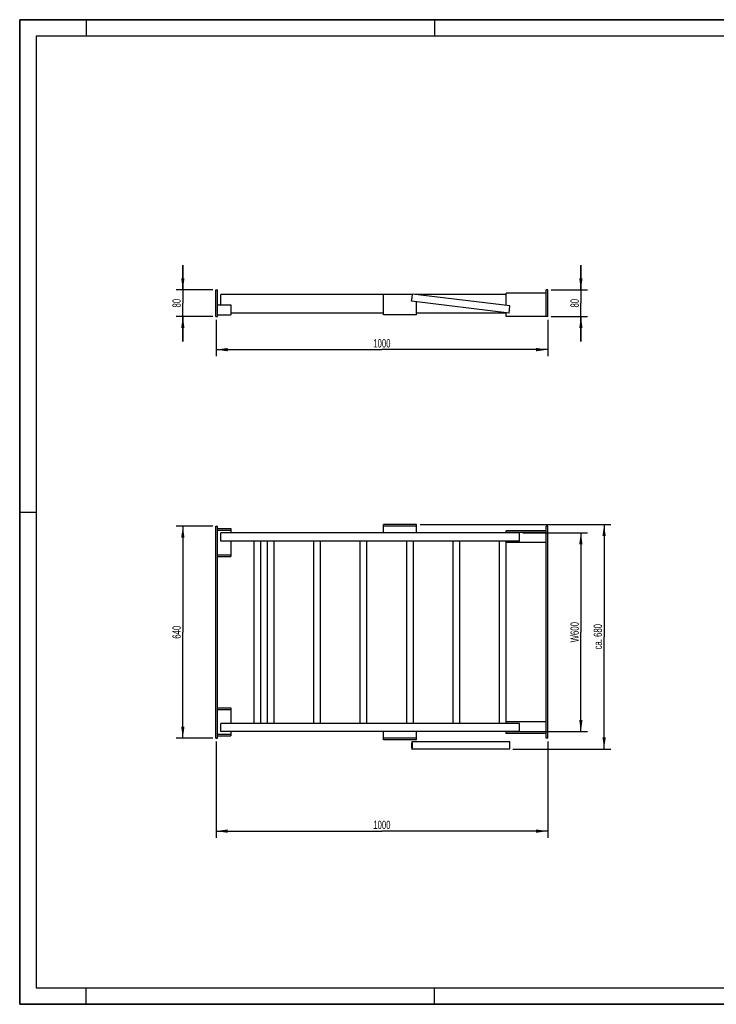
# Model space of a CAD drawing. Header units: millimetres. Extents: x 0 to 2100, y 0 to 1485.
# Tile 1 of 2: x 0 to 1050, y 0 to 1485. Entities that reach past the tile are written whole.
import ezdxf

# ---------------------------------------------------------------- set-up
doc = ezdxf.new("R2010")
doc.units = ezdxf.units.MM
doc.header["$LTSCALE"] = 115.5
doc.layers.get('0').update_dxf_attribs({"linetype": 'CONTINUOUS'})
doc.layers.add('005_AXIS', color=7, linetype='CONTINUOUS')
doc.layers.add('050_DIMENSIONING', color=7, linetype='CONTINUOUS')
doc.styles.get("Standard").update_dxf_attribs({"font": 'txt', "width": 0.7})
doc.dimstyles.new('DIMSTYLE_1', dxfattribs={"dimtxt": 12.5, "dimasz": 17.5, "dimexe": 2, "dimexo": 1, "dimtad": 1, "dimdec": 1, "dimlfac": 2, "dimtxsty": 'Standard', "dimblk": '_FILLED', "dimblk1": '_FILLED', "dimblk2": '_FILLED', "dimcen": 0.09, "dimadec": 1, "dimazin": 2, "dimtp": 0.3, "dimtm": 0.3, "dimtfac": 1, "dimtdec": 1, "dimtofl": 0, "dimtmove": 0, "dimatfit": 3, "dimldrblk": '_FILLED', "dimfxl": 1, "dimtolj": 1, "dimarcsym": 0})
doc.dimstyles.new('DIMSTYLE_2', dxfattribs={"dimtxt": 12.5, "dimasz": 17.5, "dimexe": 2, "dimexo": 1, "dimtad": 1, "dimdec": 1, "dimlfac": 2, "dimtxsty": 'Standard', "dimblk": '_FILLED', "dimblk1": '_FILLED', "dimblk2": '_FILLED', "dimcen": 0.09, "dimadec": 1, "dimazin": 2, "dimtp": 0.8, "dimtm": 0.8, "dimtfac": 1, "dimtdec": 1, "dimtofl": 0, "dimtmove": 0, "dimatfit": 3, "dimldrblk": '_FILLED', "dimfxl": 1, "dimtolj": 1, "dimarcsym": 0})

# ---------------------------------------------------------------- blocks, each defined once
blk = doc.blocks.new('_FILLED')
at = {"color": 0, "linetype": 'ByBlock'}
blk.add_solid([(0, 0), (-1, 0.143), (-1, -0.143)], dxfattribs=at)
blk = doc.blocks.new('*D1')
at = {"layer": '050_DIMENSIONING', "color": 2, "linetype": 'Continuous', "transparency": 16777216}
for p, q in [((245.9, 1077.4), (245.9, 1114.9)), ((245.9, 1114.9), (245.9, 1057.4)), ((290.9, 1077.4), (235.9, 1077.4)), ((245.9, 999.9), (245.9, 1057.4)), ((290.9, 1037.4), (235.9, 1037.4)), ((245.9, 1037.4), (245.9, 999.9))]:
    blk.add_line(p, q, dxfattribs=at)
at = {"layer": '050_DIMENSIONING', "color": 2, "linetype": 'Continuous', "transparency": 16777216, "xscale": 17.5, "yscale": 17.5, "zscale": 17.5}
for p, rotation in [((245.9, 1077.4), 270), ((245.9, 1037.4), 90)]:
    blk.add_blockref('_FILLED', p, dxfattribs=dict(at, rotation=rotation))
at = {"layer": '050_DIMENSIONING', "color": 2, "linetype": 'Continuous', "transparency": 16777216, "insert": (230.2, 1057.4), "char_height": 12.5, "width": 29.464, "attachment_point": 2, "rotation": 90, "line_spacing_factor": 0.9}
blk.add_mtext('80', dxfattribs=at)
blk = doc.blocks.new('*D2')
at = {"layer": '050_DIMENSIONING', "color": 2, "linetype": 'Continuous', "transparency": 16777216}
for p, q in [((845.9, 1077.4), (845.9, 1114.9)), ((845.9, 1114.9), (845.9, 1057.4)), ((800.9, 1077.4), (855.9, 1077.4)), ((845.9, 999.9), (845.9, 1057.4)), ((800.9, 1037.4), (855.9, 1037.4)), ((845.9, 1037.4), (845.9, 999.9))]:
    blk.add_line(p, q, dxfattribs=at)
at = {"layer": '050_DIMENSIONING', "color": 2, "linetype": 'Continuous', "transparency": 16777216, "xscale": 17.5, "yscale": 17.5, "zscale": 17.5}
for p, rotation in [((845.9, 1077.4), 270), ((845.9, 1037.4), 90)]:
    blk.add_blockref('_FILLED', p, dxfattribs=dict(at, rotation=rotation))
at = {"layer": '050_DIMENSIONING', "color": 2, "linetype": 'Continuous', "transparency": 16777216, "insert": (830.2, 1057.4), "char_height": 12.5, "width": 29.464, "attachment_point": 2, "rotation": 90, "line_spacing_factor": 0.9}
blk.add_mtext('80', dxfattribs=at)
blk = doc.blocks.new('*D3')
at = {"layer": '050_DIMENSIONING', "color": 2, "linetype": 'Continuous', "transparency": 16777216}
for p, q in [((295.9, 396.2), (295.9, 251.2)), ((795.9, 396.2), (795.9, 251.2)), ((295.9, 261.2), (545.9, 261.2)), ((795.9, 261.2), (545.9, 261.2))]:
    blk.add_line(p, q, dxfattribs=at)
at = {"layer": '050_DIMENSIONING', "color": 2, "linetype": 'Continuous', "transparency": 16777216, "xscale": 17.5, "yscale": 17.5, "zscale": 17.5, "rotation": 180}
blk.add_blockref('_FILLED', (295.9, 261.2), dxfattribs=at)
at = {"layer": '050_DIMENSIONING', "color": 2, "linetype": 'Continuous', "transparency": 16777216, "xscale": 17.5, "yscale": 17.5, "zscale": 17.5}
blk.add_blockref('_FILLED', (795.9, 261.2), dxfattribs=at)
at = {"layer": '050_DIMENSIONING', "color": 2, "linetype": 'Continuous', "transparency": 16777216, "insert": (545.9, 276.9), "char_height": 12.5, "width": 54.911, "attachment_point": 2, "line_spacing_factor": 0.9}
blk.add_mtext('1000', dxfattribs=at)
blk = doc.blocks.new('*D4')
at = {"layer": '050_DIMENSIONING', "color": 2, "linetype": 'Continuous', "transparency": 16777216}
for p, q in [((290.9, 721.2), (235.9, 721.2)), ((245.9, 721.2), (245.9, 561.2)), ((245.9, 401.2), (245.9, 561.2)), ((290.9, 401.2), (235.9, 401.2))]:
    blk.add_line(p, q, dxfattribs=at)
at = {"layer": '050_DIMENSIONING', "color": 2, "linetype": 'Continuous', "transparency": 16777216, "xscale": 17.5, "yscale": 17.5, "zscale": 17.5}
for p, rotation in [((245.9, 721.2), 90), ((245.9, 401.2), 270)]:
    blk.add_blockref('_FILLED', p, dxfattribs=dict(at, rotation=rotation))
at = {"layer": '050_DIMENSIONING', "color": 2, "linetype": 'Continuous', "transparency": 16777216, "insert": (230.2, 561.2), "char_height": 12.5, "width": 44.196, "attachment_point": 2, "rotation": 90, "line_spacing_factor": 0.9}
blk.add_mtext('640', dxfattribs=at)
blk = doc.blocks.new('*D5')
at = {"layer": '050_DIMENSIONING', "color": 2, "linetype": 'Continuous', "transparency": 16777216}
for p, q in [((295.9, 1032.4), (295.9, 977.4)), ((795.9, 1032.4), (795.9, 977.4)), ((295.9, 987.4), (545.9, 987.4)), ((795.9, 987.4), (545.9, 987.4))]:
    blk.add_line(p, q, dxfattribs=at)
at = {"layer": '050_DIMENSIONING', "color": 2, "linetype": 'Continuous', "transparency": 16777216, "xscale": 17.5, "yscale": 17.5, "zscale": 17.5, "rotation": 180}
blk.add_blockref('_FILLED', (295.9, 987.4), dxfattribs=at)
at = {"layer": '050_DIMENSIONING', "color": 2, "linetype": 'Continuous', "transparency": 16777216, "xscale": 17.5, "yscale": 17.5, "zscale": 17.5}
blk.add_blockref('_FILLED', (795.9, 987.4), dxfattribs=at)
at = {"layer": '050_DIMENSIONING', "color": 2, "linetype": 'Continuous', "transparency": 16777216, "insert": (545.9, 1003.1), "char_height": 12.5, "width": 54.911, "attachment_point": 2, "line_spacing_factor": 0.9}
blk.add_mtext('1000', dxfattribs=at)
blk = doc.blocks.new('*D6')
at = {"layer": '050_DIMENSIONING', "color": 2, "linetype": 'Continuous', "transparency": 16777216}
for p, q in [((758.4, 711.2), (855.9, 711.2)), ((845.9, 711.2), (845.9, 561.2)), ((845.9, 411.2), (845.9, 561.2)), ((758.4, 411.2), (855.9, 411.2))]:
    blk.add_line(p, q, dxfattribs=at)
at = {"layer": '050_DIMENSIONING', "color": 2, "linetype": 'Continuous', "transparency": 16777216, "xscale": 17.5, "yscale": 17.5, "zscale": 17.5}
for p, rotation in [((845.9, 711.2), 90), ((845.9, 411.2), 270)]:
    blk.add_blockref('_FILLED', p, dxfattribs=dict(at, rotation=rotation))
at = {"layer": '050_DIMENSIONING', "color": 2, "linetype": 'Continuous', "transparency": 16777216, "insert": (830.2, 561.2), "char_height": 12.5, "width": 69.643, "attachment_point": 2, "rotation": 90, "line_spacing_factor": 0.9}
blk.add_mtext('W600', dxfattribs=at)
blk = doc.blocks.new('*D7')
at = {"layer": '050_DIMENSIONING', "color": 2, "linetype": 'Continuous', "transparency": 16777216}
for p, q in [((603.4, 723.7), (890.9, 723.7)), ((880.9, 723.7), (880.9, 554.4)), ((880.9, 385), (880.9, 554.4)), ((743.4, 385), (890.9, 385))]:
    blk.add_line(p, q, dxfattribs=at)
at = {"layer": '050_DIMENSIONING', "color": 2, "linetype": 'Continuous', "transparency": 16777216, "xscale": 17.5, "yscale": 17.5, "zscale": 17.5}
for p, rotation in [((880.9, 723.7), 90), ((880.9, 385), 270)]:
    blk.add_blockref('_FILLED', p, dxfattribs=dict(at, rotation=rotation))
at = {"layer": '050_DIMENSIONING', "color": 2, "linetype": 'Continuous', "transparency": 16777216, "insert": (865.2, 554.4), "char_height": 12.5, "width": 95.089, "attachment_point": 2, "rotation": 90, "line_spacing_factor": 0.9}
blk.add_mtext('ca. 680', dxfattribs=at)

msp = doc.modelspace()

# ---------------------------------------------------------------- linework, layer by layer
at = {"color": 7, "linetype": 'Continuous'}
for p, q in [((0, 1485), (2100, 1485)), ((0, 0), (0, 1485)), ((295.854, 1037.45), (295.854, 1077.45)), ((295.854, 1077.45), (298.354, 1077.45)), ((298.354, 1037.45), (298.354, 1077.45)), ((303.354, 1054.95), (303.354, 1070.7)), ((548.354, 1070.7), (303.354, 1070.7)), ((591.958, 1070.7), (548.354, 1070.7)), ((548.354, 1039.7), (548.354, 1070.7)), ((598.354, 1070.7), (595.826, 1070.7)), ((598.354, 1070.394), (598.354, 1070.7)), ((733.354, 1070.7), (598.354, 1070.7)), ((793.354, 1072.45), (733.354, 1072.45)), ((733.354, 1054.093), (733.354, 1072.45)), ((793.354, 1037.45), (793.354, 1077.45)), ((795.854, 1077.45), (793.354, 1077.45)), ((795.854, 1037.45), (795.854, 1077.45)), ((298.354, 1054.95), (318.354, 1054.95)), ((318.354, 1054.95), (318.354, 1039.95)), ((598.354, 1039.7), (598.354, 1059.314)), ((298.354, 1039.95), (318.354, 1039.95)), ((548.354, 1042.2), (318.354, 1042.2)), ((598.354, 1039.7), (548.354, 1039.7)), ((733.354, 1042.2), (598.354, 1042.2)), ((733.354, 1037.45), (733.354, 1043.013)), ((295.854, 1037.45), (298.354, 1037.45)), ((793.354, 1037.45), (733.354, 1037.45)), ((795.854, 1037.45), (793.354, 1037.45)), ((295.854, 401.234), (295.854, 721.234)), ((295.854, 721.234), (298.354, 721.234)), ((298.354, 401.234), (298.354, 721.234)), ((298.354, 717.734), (318.354, 717.734)), ((298.354, 715.234), (318.354, 715.234)), ((318.354, 717.734), (318.354, 715.234)), ((318.354, 715.234), (318.354, 711.234)), ((598.354, 723.734), (548.354, 723.734)), ((548.354, 721.234), (548.354, 723.734)), ((598.354, 721.234), (548.354, 721.234)), ((548.354, 711.234), (548.354, 721.234)), ((598.354, 721.234), (598.354, 723.734)), ((598.354, 711.234), (598.354, 721.234)), ((793.354, 713.984), (733.354, 713.984)), ((733.354, 711.484), (733.354, 713.984)), ((793.354, 401.234), (793.354, 721.234)), ((795.854, 721.234), (793.354, 721.234)), ((795.854, 401.234), (795.854, 721.234)), ((303.354, 698.734), (303.354, 711.234)), ((733.354, 711.234), (303.354, 711.234)), ((353.354, 698.734), (303.354, 698.734)), ((318.354, 698.734), (318.354, 677.734)), ((353.354, 423.734), (353.354, 698.734)), ((363.354, 698.734), (353.354, 698.734)), ((363.354, 423.734), (363.354, 698.734)), ((373.354, 698.734), (363.354, 698.734)), ((373.354, 423.734), (373.354, 698.734)), ((383.354, 698.734), (373.354, 698.734)), ((383.354, 423.734), (383.354, 698.734)), ((443.354, 698.734), (383.354, 698.734)), ((443.354, 423.734), (443.354, 698.734)), ((453.354, 698.734), (443.354, 698.734)), ((453.354, 423.734), (453.354, 698.734)), ((513.354, 698.734), (453.354, 698.734)), ((513.354, 423.734), (513.354, 698.734)), ((523.354, 698.734), (513.354, 698.734)), ((523.354, 423.734), (523.354, 698.734)), ((583.354, 698.734), (523.354, 698.734)), ((583.354, 423.734), (583.354, 698.734)), ((593.354, 698.734), (583.354, 698.734)), ((593.354, 423.734), (593.354, 698.734)), ((653.354, 698.734), (593.354, 698.734)), ((653.354, 423.734), (653.354, 698.734)), ((663.354, 698.734), (653.354, 698.734)), ((663.354, 423.734), (663.354, 698.734)), ((723.354, 698.734), (663.354, 698.734)), ((723.354, 423.734), (723.354, 698.734)), ((733.354, 698.734), (723.354, 698.734)), ((793.354, 711.484), (733.354, 711.484)), ((733.354, 711.234), (733.354, 711.484)), ((753.354, 711.234), (733.354, 711.234)), ((733.354, 423.734), (733.354, 698.734)), ((753.354, 698.734), (733.354, 698.734)), ((753.354, 698.734), (753.354, 711.234)), ((793.354, 696.484), (733.354, 696.484)), ((298.354, 677.734), (303.354, 677.734)), ((298.354, 675.234), (303.354, 675.234)), ((303.354, 677.734), (318.354, 677.734)), ((303.354, 675.234), (318.354, 675.234)), ((318.354, 677.734), (318.354, 675.234)), ((298.354, 447.234), (303.354, 447.234)), ((303.354, 447.234), (318.354, 447.234)), ((318.354, 447.234), (318.354, 444.734)), ((298.354, 444.734), (303.354, 444.734)), ((303.354, 444.734), (318.354, 444.734)), ((318.354, 444.734), (318.354, 423.734)), ((303.354, 411.234), (303.354, 423.734)), ((353.354, 423.734), (303.354, 423.734)), ((363.354, 423.734), (353.354, 423.734)), ((373.354, 423.734), (363.354, 423.734)), ((383.354, 423.734), (373.354, 423.734)), ((443.354, 423.734), (383.354, 423.734)), ((453.354, 423.734), (443.354, 423.734)), ((513.354, 423.734), (453.354, 423.734)), ((523.354, 423.734), (513.354, 423.734)), ((583.354, 423.734), (523.354, 423.734)), ((593.354, 423.734), (583.354, 423.734)), ((653.354, 423.734), (593.354, 423.734)), ((663.354, 423.734), (653.354, 423.734)), ((723.354, 423.734), (663.354, 423.734)), ((733.354, 423.734), (723.354, 423.734)), ((793.354, 425.984), (733.354, 425.984)), ((753.354, 423.734), (733.354, 423.734)), ((753.354, 411.234), (753.354, 423.734)), ((295.854, 401.234), (298.354, 401.234)), ((298.354, 407.234), (318.354, 407.234)), ((298.354, 404.734), (318.354, 404.734)), ((733.354, 411.234), (303.354, 411.234)), ((318.354, 411.234), (318.354, 407.234)), ((318.354, 407.234), (318.354, 404.734)), ((548.354, 401.234), (548.354, 411.234)), ((598.354, 401.234), (548.354, 401.234)), ((548.354, 398.734), (548.354, 401.234)), ((598.354, 401.234), (598.354, 411.234)), ((598.354, 398.734), (598.354, 401.234)), ((733.354, 410.984), (733.354, 411.234)), ((753.354, 411.234), (733.354, 411.234)), ((793.354, 410.984), (733.354, 410.984)), ((733.354, 408.484), (733.354, 410.984)), ((793.354, 408.484), (733.354, 408.484)), ((795.854, 401.234), (793.354, 401.234)), ((598.354, 398.734), (548.354, 398.734)), ((0, 0), (2100, 0))]:
    msp.add_line(p, q, dxfattribs=at)
at = {"color": 3, "linetype": 'Continuous'}
for p, q in [((0, 1485), (0, 0)), ((2100, 1485), (0, 1485)), ((100, 1485), (100, 1460)), ((625, 1485), (625, 1460)), ((0, 742.5), (25, 742.5)), ((100, 0), (100, 25)), ((625, 0), (625, 25)), ((2100, 0), (0, 0))]:
    msp.add_line(p, q, dxfattribs=at)
at = {"color": 5, "linetype": 'Continuous'}
for p, q in [((25, 1460), (25, 25)), ((2075, 1460), (25, 1460)), ((25, 25), (2075, 25))]:
    msp.add_line(p, q, dxfattribs=at)
at = {"layer": '005_AXIS', "color": 7, "linetype": 'Continuous'}
for p, q in [((591.354, 1065.7), (592.013, 1071.16)), ((739.013, 1053.41), (592.013, 1071.16)), ((590.695, 1060.239), (591.354, 1065.7)), ((737.695, 1042.489), (590.695, 1060.239)), ((737.695, 1042.489), (738.354, 1047.95)), ((738.354, 1047.95), (739.013, 1053.41)), ((738.354, 395.984), (591.354, 395.984)), ((738.354, 384.984), (591.354, 384.984))]:
    msp.add_line(p, q, dxfattribs=at)
for points, knots in [([(591.354, 395.984), (591.298, 395.984), (591.22, 395.882), (591.155, 395.736), (591.095, 395.55), (591.038, 395.321), (590.96, 394.924), (590.877, 394.325), (590.798, 393.502), (590.717, 392.205), (590.679, 390.484), (590.717, 388.763), (590.798, 387.466), (590.877, 386.643), (590.96, 386.044), (591.038, 385.647), (591.095, 385.418), (591.155, 385.232), (591.22, 385.086), (591.298, 384.984), (591.354, 384.984)], [0, 0, 0, 0, 0.01483306, 0.02778771, 0.04487449, 0.06608663, 0.09130043, 0.15289202, 0.22751203, 0.31241012, 0.5, 0.68758988, 0.77248797, 0.84710798, 0.90869957, 0.93391337, 0.95512551, 0.97221229, 0.98516694, 1, 1, 1, 1]), ([(591.354, 384.984), (591.409, 384.984), (591.488, 385.086), (591.553, 385.232), (591.613, 385.418), (591.67, 385.647), (591.748, 386.044), (591.831, 386.643), (591.91, 387.466), (591.991, 388.763), (592.029, 390.484), (591.991, 392.205), (591.91, 393.502), (591.831, 394.325), (591.748, 394.924), (591.67, 395.321), (591.613, 395.55), (591.553, 395.736), (591.488, 395.882), (591.409, 395.984), (591.354, 395.984)], [0, 0, 0, 0, 0.01483306, 0.02778771, 0.04487449, 0.06608663, 0.09130043, 0.15289202, 0.22751203, 0.31241012, 0.5, 0.68758988, 0.77248797, 0.84710798, 0.90869957, 0.93391337, 0.95512551, 0.97221229, 0.98516694, 1, 1, 1, 1]), ([(738.354, 384.984), (738.409, 384.984), (738.488, 385.086), (738.553, 385.232), (738.613, 385.418), (738.67, 385.647), (738.748, 386.044), (738.831, 386.643), (738.91, 387.466), (738.991, 388.763), (739.029, 390.484), (738.991, 392.205), (738.91, 393.502), (738.831, 394.325), (738.748, 394.924), (738.67, 395.321), (738.613, 395.55), (738.553, 395.736), (738.488, 395.882), (738.409, 395.984), (738.354, 395.984)], [0, 0, 0, 0, 0.01483306, 0.02778771, 0.04487449, 0.06608662, 0.09130044, 0.15289203, 0.22751204, 0.31241012, 0.5, 0.68758988, 0.77248796, 0.84710797, 0.90869956, 0.93391338, 0.95512551, 0.97221229, 0.98516694, 1, 1, 1, 1])]:
    msp.add_open_spline(points, degree=3, knots=knots, dxfattribs=at)

# ---------------------------------------------------------------- dimensions: what is measured, and where the dimension line sits
at = {"layer": '050_DIMENSIONING', "color": 2, "linetype": 'Continuous'}
for base, p1, p2, angle, dimstyle, picture, middle in [((245.854, 1077.45), (291.854, 1037.45), (291.854, 1077.45), 90, 'DIMSTYLE_1', '*D1', (245.854, 1055.664)), ((845.854, 1037.45), (799.854, 1077.45), (799.854, 1037.45), 270, 'DIMSTYLE_1', '*D2', (845.854, 1055.664)), ((295.854, 987.45), (795.854, 1033.45), (295.854, 1033.45), 180, 'DIMSTYLE_2', '*D5', (544.068, 987.45)), ((245.854, 721.234), (291.854, 401.234), (291.854, 721.234), 90, 'DIMSTYLE_2', '*D4', (245.854, 559.448)), ((295.854, 261.234), (795.854, 397.234), (295.854, 397.234), 180, 'DIMSTYLE_2', '*D3', (544.068, 261.234))]:
    dim = msp.add_linear_dim(base=base, p1=p1, p2=p2, angle=angle, dimstyle=dimstyle, dxfattribs=at)
    dim.commit()
    dim.dimension.update_dxf_attribs({"geometry": picture, "text_midpoint": middle, "dimtype": 160})
for base, p1, p2, text, picture, middle in [((880.854, 384.984), (602.354, 723.734), (742.354, 384.984), 'ca. <>', '*D7', (880.854, 554.359)), ((845.854, 411.234), (757.354, 711.234), (757.354, 411.234), 'W<>', '*D6', (845.854, 561.234))]:
    dim = msp.add_linear_dim(base=base, p1=p1, p2=p2, angle=270, text=text, dimstyle='DIMSTYLE_2', dxfattribs=at)
    dim.commit()
    dim.dimension.update_dxf_attribs({"geometry": picture, "text_midpoint": middle, "dimtype": 160})

doc.saveas('drawing.dxf')
